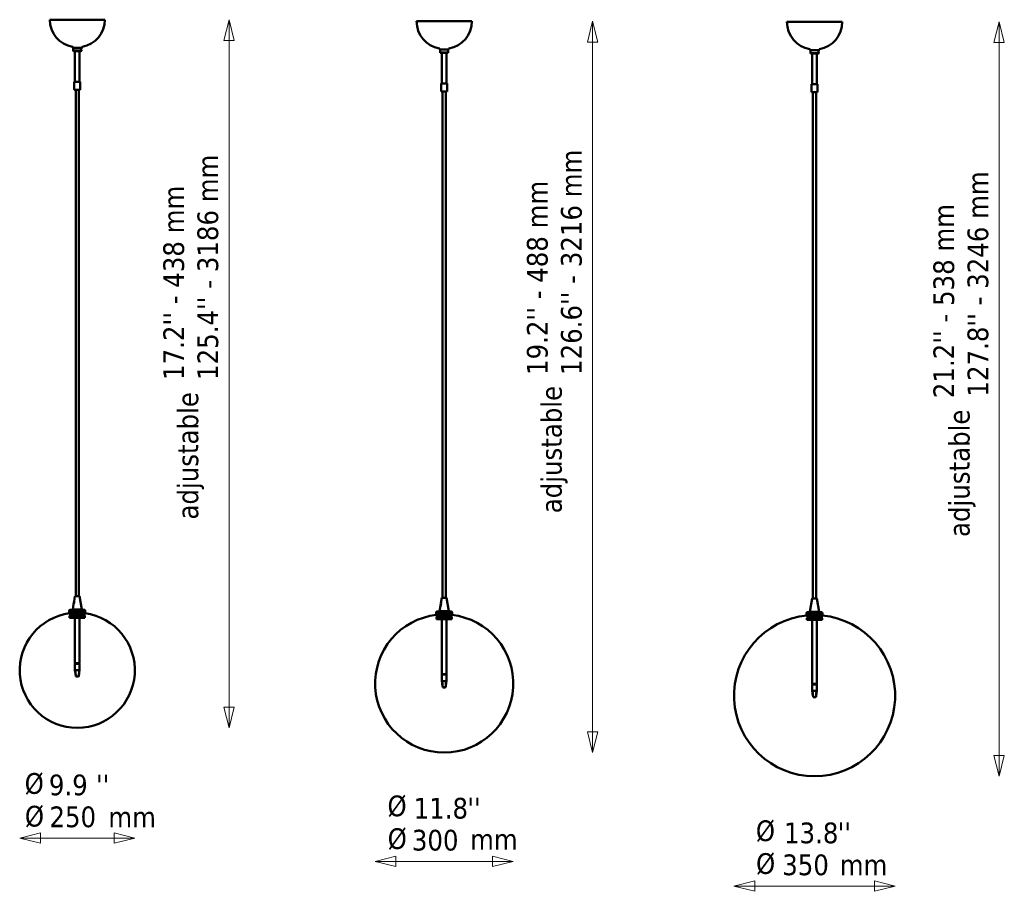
# Model space of a CAD drawing. Header units: millimetres. Extents: x 224 to 4136, y 715 to 2915.
# Tile 2 of 2: x 1996 to 4136, y 715 to 2609. Entities that reach past the tile are written whole.
import ezdxf

# ---------------------------------------------------------------- set-up
doc = ezdxf.new("R2010")
doc.units = ezdxf.units.MM
doc.header["$LTSCALE"] = 15
for name, color, linetype, lineweight in [('Symbol (ISO)', 7, 'Continuous', 25), ('Widoczne (ISO)', 7, 'Continuous', 50), ('Wymiar (ISO)', 7, 'Continuous', 25)]:
    doc.layers.add(name, color=color, linetype=linetype, lineweight=lineweight)
doc.styles.add('Tekst notatki (ISO)', font='tahoma.ttf')

msp = doc.modelspace()

# ---------------------------------------------------------------- linework, layer by layer
at = {"layer": 'Widoczne (ISO)', "linetype": 'Continuous', "lineweight": 50}
for p, q in [((2181.6, 2608.8), (2061.6, 2608.8)), ((2979, 2605.3), (2859, 2605.3)), ((3783.9, 2603.9), (3663.9, 2603.9)), ((2111.6, 2548.3), (2111.6, 2549.2)), ((2131.1, 2547.8), (2112.1, 2547.8)), ((2113.1, 2547.8), (2112.6, 2547.3)), ((2130.6, 2547.3), (2112.6, 2547.3)), ((2112.6, 2547.3), (2112.6, 2540.8)), ((2130.1, 2547.8), (2130.6, 2547.3)), ((2130.6, 2547.3), (2130.6, 2546.2)), ((2131.6, 2548.3), (2131.6, 2549.2)), ((2112.6, 2540.8), (2130.6, 2540.8)), ((2113.1, 2540.3), (2112.6, 2540.8)), ((2130.1, 2540.3), (2113.1, 2540.3)), ((2116.6, 2473.8), (2116.6, 2540.3)), ((2126.6, 2473.8), (2126.6, 2540.3)), ((2130.1, 2540.3), (2130.6, 2540.8)), ((2130.6, 2541.9), (2130.6, 2540.8)), ((2909, 2544.8), (2909, 2545.7)), ((2928.5, 2544.3), (2909.5, 2544.3)), ((2910.5, 2544.3), (2910, 2543.8)), ((2928, 2543.8), (2910, 2543.8)), ((2910, 2543.8), (2910, 2537.3)), ((2910, 2537.3), (2928, 2537.3)), ((2910.5, 2536.8), (2910, 2537.3)), ((2927.5, 2536.8), (2910.5, 2536.8)), ((2914, 2470.3), (2914, 2536.8)), ((2924, 2470.3), (2924, 2536.8)), ((2927.5, 2544.3), (2928, 2543.8)), ((2927.5, 2536.8), (2928, 2537.3)), ((2928, 2543.8), (2928, 2542.7)), ((2928, 2538.4), (2928, 2537.3)), ((2929, 2544.8), (2929, 2545.7)), ((3713.9, 2543.4), (3713.9, 2544.3)), ((3733.4, 2542.9), (3714.4, 2542.9)), ((3715.4, 2542.9), (3714.9, 2542.4)), ((3732.9, 2542.4), (3714.9, 2542.4)), ((3714.9, 2542.4), (3714.9, 2535.9)), ((3714.9, 2535.9), (3732.9, 2535.9)), ((3715.4, 2535.4), (3714.9, 2535.9)), ((3732.4, 2535.4), (3715.4, 2535.4)), ((3718.9, 2468.9), (3718.9, 2535.4)), ((3728.9, 2468.9), (3728.9, 2535.4)), ((3732.4, 2542.9), (3732.9, 2542.4)), ((3732.4, 2535.4), (3732.9, 2535.9)), ((3732.9, 2542.4), (3732.9, 2541.3)), ((3732.9, 2537), (3732.9, 2535.9)), ((3733.9, 2543.4), (3733.9, 2544.3)), ((2128.1, 2473.8), (2115.1, 2473.8)), ((2115.1, 2456.6), (2115.1, 2473.8)), ((2128.1, 2456.6), (2128.1, 2473.8)), ((2925.5, 2470.3), (2912.5, 2470.3)), ((2912.5, 2453.1), (2912.5, 2470.3)), ((2925.5, 2453.1), (2925.5, 2470.3)), ((3730.4, 2468.9), (3717.4, 2468.9)), ((3717.4, 2451.7), (3717.4, 2468.9)), ((3730.4, 2451.7), (3730.4, 2468.9)), ((2115.1, 2456.6), (2128.1, 2456.6)), ((2115.3, 2456.4), (2115.1, 2456.6)), ((2127.9, 2456.4), (2115.3, 2456.4)), ((2118.1, 1356.4), (2118.1, 2456.4)), ((2125.1, 1356.4), (2125.1, 2456.4)), ((2127.9, 2456.4), (2128.1, 2456.6)), ((2912.5, 2453.1), (2925.5, 2453.1)), ((2912.7, 2452.9), (2912.5, 2453.1)), ((2925.3, 2452.9), (2912.7, 2452.9)), ((2915.5, 1352.9), (2915.5, 2452.9)), ((2922.5, 1352.9), (2922.5, 2452.9)), ((2925.3, 2452.9), (2925.5, 2453.1)), ((3717.4, 2451.7), (3730.4, 2451.7)), ((3717.6, 2451.5), (3717.4, 2451.7)), ((3730.2, 2451.5), (3717.6, 2451.5)), ((3720.4, 1351.5), (3720.4, 2451.5)), ((3727.4, 1351.5), (3727.4, 2451.5)), ((3730.2, 2451.5), (3730.4, 2451.7)), ((2116.5, 1356.1), (2114.6, 1344.6)), ((2116.9, 1356.4), (2116.5, 1356.1)), ((2126.6, 1356.1), (2116.5, 1356.1)), ((2116.9, 1356.4), (2126.3, 1356.4)), ((2126.3, 1356.4), (2126.6, 1356.1)), ((2126.6, 1356.1), (2131.5, 1327)), ((2913.9, 1352.6), (2912, 1341)), ((2914.3, 1352.9), (2913.9, 1352.6)), ((2924, 1352.6), (2913.9, 1352.6)), ((2914.3, 1352.9), (2923.7, 1352.9)), ((2923.7, 1352.9), (2924, 1352.6)), ((2924, 1352.6), (2928.9, 1323.5)), ((3718.8, 1351.2), (3714, 1322.1)), ((3719.2, 1351.5), (3718.8, 1351.2)), ((3728.9, 1351.2), (3718.8, 1351.2)), ((3719.2, 1351.5), (3728.6, 1351.5)), ((3728.6, 1351.5), (3728.9, 1351.2)), ((3728.9, 1351.2), (3733.8, 1322.1)), ((2113.6, 1338.8), (2111.7, 1327)), ((2111.7, 1327), (2131.5, 1327)), ((2111.7, 1326.5), (2111.7, 1327)), ((2113.7, 1339.3), (2113.8, 1339.7)), ((2113.7, 1339.2), (2113.8, 1339.1)), ((2114.5, 1344.1), (2114.6, 1344.2)), ((2131.5, 1326.5), (2131.5, 1327)), ((2911.1, 1335.2), (2909.1, 1323.5)), ((2911.1, 1335.8), (2911.2, 1336.2)), ((2911.1, 1335.7), (2911.2, 1335.6)), ((2911.9, 1340.6), (2912.1, 1340.7)), ((2104.1, 1321.4), (2104.1, 1324.4)), ((2139.1, 1321.4), (2104.1, 1321.4)), ((2104.9, 1313.4), (2104.9, 1309.4)), ((2123.2, 1313.4), (2104.9, 1313.4)), ((2123.2, 1309.4), (2104.9, 1309.4)), ((2105.1, 1321.4), (2105.1, 1318.4)), ((2105.1, 1318.4), (2138.1, 1318.4)), ((2105.8, 1316.4), (2123.3, 1316.4)), ((2105.8, 1316.4), (2105.8, 1313.5)), ((2137.1, 1326.4), (2106.1, 1326.4)), ((2108.9, 1317.6), (2108.9, 1318.4)), ((2111.7, 1326.5), (2131.5, 1326.5)), ((2111.8, 1326.4), (2111.7, 1326.5)), ((2114.3, 1318.4), (2114.3, 1316.4)), ((2116.6, 1309.4), (2116.6, 1210.4)), ((2117.3, 1318.4), (2117.3, 1316.4)), ((2123.2, 1309.4), (2123.2, 1313.4)), ((2138.2, 1309.4), (2123.2, 1309.4)), ((2123.3, 1316.4), (2123.3, 1313.5)), ((2132.9, 1316.4), (2123.3, 1316.4)), ((2126.6, 1309.4), (2126.6, 1210.4)), ((2128.1, 1318.4), (2128.1, 1316.4)), ((2130.5, 1318.4), (2130.5, 1316.4)), ((2131.4, 1326.4), (2131.5, 1326.5)), ((2132.9, 1314.7), (2133.5, 1314.7)), ((2133.5, 1318.4), (2133.5, 1316.4)), ((2137.3, 1316.4), (2133.5, 1316.4)), ((2134.2, 1317.6), (2134.2, 1318.4)), ((2137.3, 1316.4), (2137.3, 1313.6)), ((2138.1, 1321.4), (2138.1, 1318.4)), ((2138.2, 1313.4), (2138.2, 1309.4)), ((2139.1, 1321.4), (2139.1, 1324.4)), ((2901.5, 1317.9), (2901.5, 1320.9)), ((2936.5, 1317.9), (2901.5, 1317.9)), ((2902.3, 1309.9), (2902.3, 1305.9)), ((2920.6, 1309.9), (2902.3, 1309.9)), ((2920.6, 1305.9), (2902.3, 1305.9)), ((2902.5, 1317.9), (2902.5, 1314.9)), ((2902.5, 1314.9), (2935.5, 1314.9)), ((2903.2, 1312.9), (2920.6, 1312.9)), ((2903.2, 1312.9), (2903.2, 1310)), ((2934.5, 1322.9), (2903.5, 1322.9)), ((2906.4, 1314.9), (2906.4, 1314.1)), ((2909.1, 1323.5), (2928.9, 1323.5)), ((2909.1, 1323), (2909.1, 1323.5)), ((2909.1, 1323), (2928.9, 1323)), ((2909.2, 1322.9), (2909.1, 1323)), ((2911.7, 1314.9), (2911.7, 1312.9)), ((2914, 1305.9), (2914, 1186.9)), ((2914.7, 1314.9), (2914.7, 1312.9)), ((2920.6, 1312.9), (2920.6, 1310)), ((2930.4, 1312.9), (2920.6, 1312.9)), ((2920.6, 1305.9), (2920.6, 1309.9)), ((2935.7, 1305.9), (2920.6, 1305.9)), ((2924, 1305.9), (2924, 1186.9)), ((2925.5, 1314.9), (2925.5, 1312.9)), ((2928, 1314.9), (2928, 1312.9)), ((2928.8, 1322.9), (2928.9, 1323)), ((2928.9, 1323), (2928.9, 1323.5)), ((2930.4, 1311.2), (2930.9, 1311.2)), ((2934.8, 1312.9), (2930.9, 1312.9)), ((2931, 1314.9), (2931, 1312.9)), ((2931.6, 1314.9), (2931.6, 1314.1)), ((2934.8, 1312.9), (2934.8, 1310)), ((2935.5, 1317.9), (2935.5, 1314.9)), ((2935.7, 1309.9), (2935.7, 1305.9)), ((2936.5, 1317.9), (2936.5, 1320.9)), ((3706.4, 1316.5), (3706.4, 1319.5)), ((3741.4, 1316.5), (3706.4, 1316.5)), ((3707.4, 1316.5), (3707.4, 1313.5)), ((3707.4, 1313.5), (3740.4, 1313.5)), ((3707.4, 1308.5), (3707.4, 1304.5)), ((3726.1, 1308.5), (3707.4, 1308.5)), ((3708.3, 1311.5), (3726.1, 1311.5)), ((3708.3, 1311.5), (3708.3, 1308.6)), ((3739.4, 1321.5), (3708.4, 1321.5)), ((3711.4, 1313.5), (3711.4, 1312.7)), ((3714, 1322.1), (3733.8, 1322.1)), ((3714, 1321.6), (3714, 1322.1)), ((3714, 1321.6), (3733.8, 1321.6)), ((3714.1, 1321.5), (3714, 1321.6)), ((3716.8, 1313.5), (3716.8, 1311.5)), ((3719.8, 1313.5), (3719.8, 1311.5)), ((3726.1, 1311.5), (3726.1, 1308.6)), ((3735.3, 1311.5), (3726.1, 1311.5)), ((3726.1, 1304.5), (3726.1, 1308.5)), ((3730.4, 1313.5), (3730.4, 1311.5)), ((3732.9, 1313.5), (3732.9, 1311.5)), ((3733.7, 1321.5), (3733.8, 1321.6)), ((3733.8, 1321.6), (3733.8, 1322.1)), ((3735.3, 1309.8), (3735.9, 1309.8)), ((3735.9, 1313.5), (3735.9, 1311.5)), ((3739.5, 1311.5), (3735.9, 1311.5)), ((3736.4, 1313.5), (3736.4, 1312.7)), ((3739.5, 1311.5), (3739.5, 1308.6)), ((3740.4, 1316.5), (3740.4, 1313.5)), ((3740.4, 1308.5), (3740.4, 1304.5)), ((3741.4, 1316.5), (3741.4, 1319.5)), ((3726.1, 1304.5), (3707.4, 1304.5)), ((3718.9, 1304.5), (3718.9, 1165.5)), ((3740.4, 1304.5), (3726.1, 1304.5)), ((3728.9, 1304.5), (3728.9, 1165.5)), ((2116.6, 1210.4), (2126.6, 1210.4)), ((2126.6, 1209.4), (2116.6, 1209.4)), ((2116.6, 1209.4), (2116.6, 1195.4)), ((2117.3, 1209.4), (2117.3, 1210.4)), ((2117.9, 1210.4), (2117.9, 1209.4)), ((2120.1, 1209.4), (2120.1, 1210.4)), ((2123.7, 1210.4), (2123.7, 1209.4)), ((2125.6, 1209.4), (2125.6, 1210.4)), ((2125.8, 1209.4), (2125.8, 1210.4)), ((2126.6, 1209.4), (2126.6, 1195.4)), ((2116.6, 1195.4), (2117, 1195.4)), ((2118.6, 1181.4), (2117, 1195.4)), ((2117, 1195.4), (2126.2, 1195.4)), ((2118.5, 1181.4), (2118.5, 1181.8)), ((2118.6, 1181.4), (2118.5, 1181.4)), ((2119.7, 1181.4), (2118.6, 1181.4)), ((2123.5, 1181.4), (2119.7, 1181.4)), ((2124.6, 1181.4), (2123.5, 1181.4)), ((2124.6, 1181.4), (2126.2, 1195.4)), ((2126.2, 1195.4), (2126.6, 1195.4)), ((2914, 1186.9), (2924, 1186.9)), ((2924, 1185.9), (2914, 1185.9)), ((2914, 1185.9), (2914, 1171.9)), ((2914.7, 1185.9), (2914.7, 1186.9)), ((2915.4, 1186.9), (2915.4, 1185.9)), ((2917.6, 1185.9), (2917.6, 1186.9)), ((2921.2, 1186.9), (2921.2, 1185.9)), ((2923, 1185.9), (2923, 1186.9)), ((2923.2, 1185.9), (2923.2, 1186.9)), ((2924, 1185.9), (2924, 1171.9)), ((2914, 1171.9), (2914.5, 1171.9)), ((2916, 1157.9), (2914.5, 1171.9)), ((2914.5, 1171.9), (2923.6, 1171.9)), ((2916, 1157.9), (2915.9, 1158.3)), ((2917.1, 1157.9), (2916, 1157.9)), ((2916, 1157.9), (2916, 1157.9)), ((2920.9, 1157.9), (2917.1, 1157.9)), ((2922, 1157.9), (2920.9, 1157.9)), ((2922, 1157.9), (2923.6, 1171.9)), ((2923.6, 1171.9), (2924, 1171.9)), ((3718.9, 1165.5), (3728.9, 1165.5)), ((3728.9, 1164.5), (3718.9, 1164.5)), ((3718.9, 1164.5), (3718.9, 1150.5)), ((3719.6, 1164.5), (3719.6, 1165.5)), ((3720.2, 1165.5), (3720.2, 1164.5)), ((3722.5, 1164.5), (3722.5, 1165.5)), ((3726.1, 1165.5), (3726.1, 1164.5)), ((3727.9, 1164.5), (3727.9, 1165.5)), ((3728.1, 1164.5), (3728.1, 1165.5)), ((3728.9, 1164.5), (3728.9, 1150.5)), ((3718.9, 1150.5), (3719.4, 1150.5)), ((3720.9, 1136.5), (3719.4, 1150.5)), ((3719.4, 1150.5), (3728.5, 1150.5)), ((3720.9, 1136.5), (3720.8, 1136.9)), ((3722, 1136.5), (3720.9, 1136.5)), ((3720.9, 1136.5), (3720.9, 1136.5)), ((3725.8, 1136.5), (3722, 1136.5)), ((3726.9, 1136.5), (3725.8, 1136.5)), ((3726.9, 1136.5), (3728.5, 1150.5)), ((3728.5, 1150.5), (3728.9, 1150.5)), ((2121.4, 1070.1), (2121.7, 1070.1)), ((2121.4, 1070.1), (2121.7, 1070.1)), ((2918.9, 1016.4), (2919.1, 1016.4)), ((2918.9, 1016.4), (2919.1, 1016.4)), ((3723.8, 965), (3724, 965)), ((3723.8, 965), (3724, 965))]:
    msp.add_line(p, q, dxfattribs=at)
for centre, radius, start, end in [((2121.6, 2608.8), 60, 180, 260.0055), ((2121.6, 2608.8), 60, 279.9945, 0), ((2919, 2605.3), 60, 180, 260.0055), ((2919, 2605.3), 60, 279.9945, 0), ((3723.9, 2603.9), 60, 180, 260.0055), ((3723.9, 2603.9), 60, 279.9945, 0), ((2111.1, 2549.2), 0.5, 0, 80.0055), ((2112.1, 2548.3), 0.5, 180, 270), ((2131.1, 2548.3), 0.5, 270, 0), ((2132.1, 2549.2), 0.5, 99.9945, 180), ((2908.5, 2545.7), 0.5, 0, 80.0055), ((2909.5, 2544.8), 0.5, 180, 270), ((2928.5, 2544.8), 0.5, 270, 0), ((2929.5, 2545.7), 0.5, 99.9945, 180), ((3713.4, 2544.3), 0.5, 0, 80.0055), ((3714.4, 2543.4), 0.5, 180, 270), ((3733.4, 2543.4), 0.5, 270, 0), ((3734.4, 2544.3), 0.5, 99.9945, 180), ((2121.4, 1195.1), 125, 97.534, 270), ((2106.1, 1324.4), 2, 90, 180), ((2108.7, 1317.6), 0.2, 275.9168, 0), ((2121.7, 1195.1), 125, 270, 82.466), ((2123.2, 1189.4), 125, 84.7023, 84.9779), ((2134.4, 1317.6), 0.2, 180, 264.0832), ((2137.1, 1324.4), 2, 0, 90), ((2918.9, 1166.4), 150, 96.2728, 270), ((2903.5, 1320.9), 2, 90, 180), ((2906.2, 1314.1), 0.2, 274.916, 0), ((2919.1, 1166.4), 150, 270, 83.7272), ((2931.8, 1314.1), 0.2, 180, 265.084), ((2919.2, 1160.9), 150, 85.0169, 85.2475), ((2934.5, 1320.9), 2, 0, 90), ((3723.8, 1140), 175, 95.3738, 270), ((3708.4, 1319.5), 2, 90, 180), ((3711.2, 1312.7), 0.2, 274.1683, 0), ((3724, 1140), 175, 270, 84.6262), ((3722.7, 1134.5), 175, 85.355, 85.5483), ((3736.6, 1312.7), 0.2, 180, 265.8317), ((3739.4, 1319.5), 2, 0, 90), ((2121.4, 1195.1), 125, 270, 270.0508), ((2121.7, 1195.1), 125, 269.9492, 270), ((2918.9, 1166.4), 150, 270, 270.0423), ((2919.1, 1166.4), 150, 269.9577, 270), ((3723.8, 1140), 175, 270, 270.0363), ((3724, 1140), 175, 269.9637, 270)]:
    msp.add_arc(centre, radius, start, end, dxfattribs=at)
for centre, major_axis, start_param, end_param in [((2114.1, 1341.7), (0.41, 2.47), 0.035406, 2.499574), ((2114.1, 1341.7), (-0.41, -2.47), 6.043883, 6.247779), ((2114.6, 1341.6), (0.49, 2.96), 1.097557, 1.994178), ((2911.5, 1338.1), (-0.41, -2.47), 6.020283, 6.247779), ((2911.5, 1338.1), (0.41, 2.47), 0.035406, 2.475975), ((2912, 1338.1), (0.49, 2.96), 1.097557, 1.994178)]:
    msp.add_ellipse(centre, major_axis=major_axis, ratio=0.035377, start_param=start_param, end_param=end_param, dxfattribs=at)
for points, knots in [([(2130.6, 2546.2), (2130.6, 2546.2), (2130.6, 2546.2), (2130.5, 2546), (2130.5, 2545.8), (2130.4, 2545.4), (2130.4, 2545.1), (2130.3, 2544.7), (2130.3, 2544.4), (2130.3, 2544), (2130.3, 2543.8), (2130.3, 2543.5), (2130.3, 2543.3), (2130.4, 2542.9), (2130.4, 2542.7), (2130.5, 2542.4), (2130.5, 2542.3), (2130.5, 2542.1), (2130.5, 2542), (2130.6, 2541.9), (2130.6, 2541.9), (2130.6, 2541.9)], [-1.2240943, -1.2240943, -1.2240943, -1.2240943, -1.1811651, -1.1811651, -1.1016871, -1.1016871, -1.0404813, -1.0404813, -0.988998, -0.988998, -0.9478432, -0.9478432, -0.9066884, -0.9066884, -0.8568638, -0.8568638, -0.8145096, -0.8145096, -0.7535851, -0.7535851, -0.7344566, -0.7344566, -0.7344566, -0.7344566]), ([(2928, 2542.7), (2928, 2542.7), (2928, 2542.6), (2928, 2542.5), (2927.9, 2542.3), (2927.8, 2541.9), (2927.8, 2541.6), (2927.8, 2541.1), (2927.7, 2540.9), (2927.7, 2540.5), (2927.7, 2540.3), (2927.8, 2539.9), (2927.8, 2539.7), (2927.8, 2539.4), (2927.8, 2539.2), (2927.9, 2538.9), (2927.9, 2538.8), (2928, 2538.6), (2928, 2538.5), (2928, 2538.4), (2928, 2538.4), (2928, 2538.4)], [-1.2240943, -1.2240943, -1.2240943, -1.2240943, -1.1811651, -1.1811651, -1.1016871, -1.1016871, -1.0404813, -1.0404813, -0.988998, -0.988998, -0.9478432, -0.9478432, -0.9066884, -0.9066884, -0.8568638, -0.8568638, -0.8145096, -0.8145096, -0.7535851, -0.7535851, -0.7344566, -0.7344566, -0.7344566, -0.7344566]), ([(3732.9, 2541.3), (3732.9, 2541.3), (3732.9, 2541.3), (3732.8, 2541.1), (3732.8, 2540.9), (3732.7, 2540.5), (3732.7, 2540.2), (3732.7, 2539.8), (3732.6, 2539.5), (3732.6, 2539.1), (3732.6, 2538.9), (3732.7, 2538.6), (3732.7, 2538.4), (3732.7, 2538), (3732.7, 2537.8), (3732.8, 2537.5), (3732.8, 2537.4), (3732.9, 2537.2), (3732.9, 2537.1), (3732.9, 2537), (3732.9, 2537), (3732.9, 2537)], [-1.2240943, -1.2240943, -1.2240943, -1.2240943, -1.1811651, -1.1811651, -1.1016871, -1.1016871, -1.0404813, -1.0404813, -0.988998, -0.988998, -0.9478432, -0.9478432, -0.9066884, -0.9066884, -0.8568638, -0.8568638, -0.8145096, -0.8145096, -0.7535851, -0.7535851, -0.7344566, -0.7344566, -0.7344566, -0.7344566]), ([(2113.6, 1338.8), (2113.6, 1338.8), (2113.6, 1338.8), (2113.7, 1338.9), (2113.8, 1339.1), (2113.9, 1339.5), (2114.1, 1339.8), (2114.2, 1340.2), (2114.2, 1340.2), (2114.2, 1340.2)], [-1.8570568, -1.8570568, -1.8570568, -1.8570568, -1.8174362, -1.8174362, -1.7291563, -1.7291563, -1.6302741, -1.6302741, -1.6226367, -1.6226367, -1.6226367, -1.6226367]), ([(2114.7, 1343.1), (2114.7, 1343.2), (2114.7, 1343.3), (2114.7, 1343.6), (2114.7, 1343.8), (2114.6, 1344.2), (2114.6, 1344.4), (2114.6, 1344.5), (2114.6, 1344.6), (2114.6, 1344.6)], [-1.3768933, -1.3768933, -1.3768933, -1.3768933, -1.3483265, -1.3483265, -1.2816566, -1.2816566, -1.1890401, -1.1890401, -1.1541563, -1.1541563, -1.1541563, -1.1541563]), ([(2911.1, 1335.2), (2911.1, 1335.3), (2911.1, 1335.3), (2911.1, 1335.4), (2911.2, 1335.6), (2911.4, 1336), (2911.5, 1336.3), (2911.6, 1336.6), (2911.6, 1336.7), (2911.7, 1336.7)], [-1.8570568, -1.8570568, -1.8570568, -1.8570568, -1.8174362, -1.8174362, -1.7291563, -1.7291563, -1.6302741, -1.6302741, -1.6226367, -1.6226367, -1.6226367, -1.6226367]), ([(2912.1, 1339.6), (2912.1, 1339.7), (2912.1, 1339.8), (2912.1, 1340.1), (2912.1, 1340.3), (2912.1, 1340.7), (2912, 1340.9), (2912, 1341), (2912, 1341), (2912, 1341)], [-1.3768933, -1.3768933, -1.3768933, -1.3768933, -1.3483265, -1.3483265, -1.2816566, -1.2816566, -1.1890401, -1.1890401, -1.1541563, -1.1541563, -1.1541563, -1.1541563]), ([(2123.2, 1313.4), (2125.8, 1313.9), (2128.3, 1314.1), (2133.2, 1314.1), (2135.7, 1313.9), (2138.2, 1313.4)], [35.882115, 35.882115, 35.882115, 35.882115, 37.196513, 37.196513, 38.510912, 38.510912, 38.510912, 38.510912]), ([(2133.5, 1314), (2133.5, 1314), (2133.4, 1314), (2133.3, 1314), (2133.2, 1314), (2133, 1314), (2133, 1314), (2132.9, 1314)], [-0.9203462, -0.9203462, -0.9203462, -0.9203462, -0.8882461, -0.8882461, -0.8339399, -0.8339399, -0.8136308, -0.8136308, -0.8136308, -0.8136308]), ([(2920.6, 1309.9), (2923.1, 1310.3), (2925.7, 1310.5), (2930.6, 1310.5), (2933.1, 1310.3), (2935.7, 1309.9)], [43.032677, 43.032677, 43.032677, 43.032677, 44.352616, 44.352616, 45.672555, 45.672555, 45.672555, 45.672555]), ([(2930.9, 1310.4), (2930.9, 1310.4), (2930.9, 1310.4), (2930.8, 1310.4), (2930.8, 1310.4), (2930.6, 1310.4), (2930.5, 1310.5), (2930.4, 1310.5)], [-0.9201547, -0.9201547, -0.9201547, -0.9201547, -0.9045974, -0.9045974, -0.8616237, -0.8616237, -0.8135134, -0.8135134, -0.8135134, -0.8135134]), ([(3726.1, 1308.5), (3728.5, 1308.9), (3730.9, 1309.1), (3735.6, 1309.1), (3738, 1308.9), (3740.4, 1308.5)], [50.179844, 50.179844, 50.179844, 50.179844, 51.504323, 51.504323, 52.828802, 52.828802, 52.828802, 52.828802]), ([(3735.9, 1309), (3735.9, 1309), (3735.9, 1309), (3735.8, 1309), (3735.7, 1309), (3735.6, 1309), (3735.4, 1309), (3735.3, 1309)], [-0.4474631, -0.4474631, -0.4474631, -0.4474631, -0.446914, -0.446914, -0.3912211, -0.3912211, -0.3407567, -0.3407567, -0.3407567, -0.3407567]), ([(2118.5, 1181.8), (2118.5, 1181.9), (2118.5, 1182), (2118.5, 1182.1), (2118.4, 1182.2), (2118.4, 1182.3), (2118.4, 1182.4), (2118.4, 1182.7), (2118.3, 1182.9), (2118.3, 1183.6), (2118.2, 1184), (2117.9, 1185.9), (2117.7, 1187.3), (2117.2, 1191), (2116.9, 1193.2), (2116.6, 1195.4)], [0, 0, 0, 0, 0.029612, 0.029612, 0.054801, 0.054801, 0.085421, 0.085421, 0.141771, 0.141771, 0.284744, 0.284744, 0.713236, 0.713236, 1.386145, 1.386145, 1.386145, 1.386145]), ([(2126.6, 1195.4), (2126.2, 1193.1), (2125.9, 1190.9), (2125.4, 1187.5), (2125.3, 1186.4), (2125, 1184.7), (2124.9, 1184.1), (2124.8, 1183.2), (2124.8, 1183), (2124.7, 1182.5), (2124.7, 1182.4), (2124.7, 1182.2), (2124.7, 1182.1), (2124.6, 1182), (2124.6, 1181.9), (2124.6, 1181.8)], [0, 0, 0, 0, 0.685091, 0.685091, 1.027777, 1.027777, 1.199573, 1.199573, 1.286681, 1.286681, 1.332556, 1.332556, 1.358021, 1.358021, 1.386116, 1.386116, 1.386116, 1.386116]), ([(2915.9, 1158.3), (2915.9, 1158.4), (2915.9, 1158.4), (2915.9, 1158.6), (2915.9, 1158.7), (2915.9, 1158.8), (2915.8, 1158.9), (2915.8, 1159.2), (2915.8, 1159.4), (2915.7, 1160), (2915.6, 1160.5), (2915.4, 1162.4), (2915.1, 1163.8), (2914.6, 1167.4), (2914.3, 1169.7), (2914, 1171.9)], [0, 0, 0, 0, 0.029612, 0.029612, 0.054801, 0.054801, 0.085421, 0.085421, 0.141771, 0.141771, 0.284744, 0.284744, 0.713236, 0.713236, 1.386145, 1.386145, 1.386145, 1.386145]), ([(2924, 1171.9), (2923.7, 1169.6), (2923.3, 1167.4), (2922.9, 1164), (2922.7, 1162.8), (2922.5, 1161.1), (2922.4, 1160.6), (2922.3, 1159.7), (2922.2, 1159.4), (2922.2, 1159), (2922.1, 1158.9), (2922.1, 1158.6), (2922.1, 1158.6), (2922.1, 1158.4), (2922.1, 1158.4), (2922.1, 1158.3)], [0, 0, 0, 0, 0.685091, 0.685091, 1.027777, 1.027777, 1.199573, 1.199573, 1.286681, 1.286681, 1.332556, 1.332556, 1.358021, 1.358021, 1.386116, 1.386116, 1.386116, 1.386116]), ([(3720.8, 1136.9), (3720.8, 1137), (3720.8, 1137.1), (3720.8, 1137.2), (3720.8, 1137.3), (3720.8, 1137.4), (3720.7, 1137.5), (3720.7, 1137.8), (3720.7, 1138), (3720.6, 1138.7), (3720.5, 1139.1), (3720.2, 1141), (3720, 1142.4), (3719.5, 1146.1), (3719.2, 1148.3), (3718.9, 1150.5)], [0, 0, 0, 0, 0.029612, 0.029612, 0.054801, 0.054801, 0.085421, 0.085421, 0.141771, 0.141771, 0.284744, 0.284744, 0.713236, 0.713236, 1.386145, 1.386145, 1.386145, 1.386145]), ([(3728.9, 1150.5), (3728.6, 1148.2), (3728.2, 1146), (3727.8, 1142.6), (3727.6, 1141.5), (3727.4, 1139.8), (3727.3, 1139.2), (3727.2, 1138.3), (3727.1, 1138.1), (3727.1, 1137.6), (3727, 1137.5), (3727, 1137.3), (3727, 1137.2), (3727, 1137.1), (3727, 1137), (3727, 1136.9)], [0, 0, 0, 0, 0.685091, 0.685091, 1.027777, 1.027777, 1.199573, 1.199573, 1.286681, 1.286681, 1.332556, 1.332556, 1.358021, 1.358021, 1.386116, 1.386116, 1.386116, 1.386116])]:
    msp.add_open_spline(points, degree=3, knots=knots, dxfattribs=at)
for points, weights in [([(2113.7, 1339.7), (2113.8, 1339.6), (2113.9, 1339.4)], [1, 1.00211645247, 1.00215062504]), ([(2113.8, 1339.1), (2113.7, 1339.2), (2113.7, 1339.3)], [1.00162410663, 1.0010863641, 1]), ([(2911.2, 1335.6), (2911.2, 1335.7), (2911.1, 1335.8)], [1.0016693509, 1.00113309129, 1]), ([(2911.2, 1336.2), (2911.3, 1336.1), (2911.4, 1336)], [1, 1.00219745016, 1.00215019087])]:
    msp.add_rational_spline(points, weights, degree=2, dxfattribs=at)
for points in [[(2105.8, 1313.6), (2105.5, 1313.5), (2105.2, 1313.5), (2104.9, 1313.4)], [(2903.2, 1310), (2902.9, 1310), (2902.6, 1309.9), (2902.3, 1309.9)], [(3708.3, 1308.6), (3708, 1308.6), (3707.7, 1308.6), (3707.4, 1308.5)]]:
    msp.add_open_spline(points, degree=3, dxfattribs=at)
at = {"layer": 'Wymiar (ISO)', "lineweight": 18}
for p, q in [((2451.4, 2608.8), (2440.2, 2563.8)), ((2451.4, 2563.8), (2451.4, 2608.8)), ((2462.7, 2563.8), (2451.4, 2608.8)), ((3241.5, 2605.3), (3230.3, 2560.3)), ((3241.5, 2560.3), (3241.5, 2605.3)), ((3252.8, 2560.3), (3241.5, 2605.3)), ((4125.1, 2603.9), (4113.8, 2558.9)), ((4125.1, 2558.9), (4125.1, 2603.9)), ((4136.3, 2558.9), (4125.1, 2603.9)), ((2440.2, 2563.8), (2462.7, 2563.8)), ((2451.4, 1115.1), (2451.4, 2563.8)), ((3230.3, 2560.3), (3252.8, 2560.3)), ((3241.5, 1061.4), (3241.5, 2560.3)), ((4113.8, 2558.9), (4136.3, 2558.9)), ((4125.1, 1010), (4125.1, 2558.9)), ((2440.2, 1115.1), (2451.4, 1070.1)), ((2462.7, 1115.1), (2440.2, 1115.1)), ((2451.4, 1115.1), (2451.4, 1070.1)), ((2451.4, 1070.1), (2462.7, 1115.1)), ((3230.3, 1061.4), (3241.5, 1016.4)), ((3252.8, 1061.4), (3230.3, 1061.4)), ((3241.5, 1061.4), (3241.5, 1016.4)), ((3241.5, 1016.4), (3252.8, 1061.4)), ((4113.8, 1010), (4125.1, 965)), ((4136.3, 1010), (4113.8, 1010)), ((4125.1, 1010), (4125.1, 965)), ((4125.1, 965), (4136.3, 1010)), ((2041.4, 841.7), (1996.4, 830.5)), ((2041.4, 819.2), (2041.4, 841.7)), ((2246.7, 830.5), (2201.7, 841.7)), ((2201.7, 841.7), (2201.7, 819.2)), ((2041.4, 830.5), (1996.4, 830.5)), ((1996.4, 830.5), (2041.4, 819.2)), ((2041.4, 830.5), (2201.7, 830.5)), ((2201.7, 830.5), (2246.7, 830.5)), ((2201.7, 819.2), (2246.7, 830.5)), ((2813.9, 791), (2768.9, 779.8)), ((2813.9, 779.8), (2768.9, 779.8)), ((2768.9, 779.8), (2813.9, 768.5)), ((2813.9, 768.5), (2813.9, 791)), ((2813.9, 779.8), (3024.1, 779.8)), ((3069.1, 779.8), (3024.1, 791)), ((3024.1, 791), (3024.1, 768.5)), ((3024.1, 779.8), (3069.1, 779.8)), ((3024.1, 768.5), (3069.1, 779.8)), ((3593.8, 737.4), (3548.8, 726.2)), ((3593.8, 714.9), (3593.8, 737.4)), ((3899, 726.2), (3854, 737.4)), ((3854, 737.4), (3854, 714.9)), ((3593.8, 726.2), (3548.8, 726.2)), ((3548.8, 726.2), (3593.8, 714.9)), ((3593.8, 726.2), (3854, 726.2)), ((3854, 726.2), (3899, 726.2)), ((3854, 714.9), (3899, 726.2))]:
    msp.add_line(p, q, dxfattribs=at)
at = {"layer": 'Wymiar (ISO)', "lineweight": 18, "flags": 128}
for points in [[(2462.7, 2563.8), (2451.4, 2608.8), (2440.2, 2563.8), (2462.7, 2563.8)], [(3252.8, 2560.3), (3241.5, 2605.3), (3230.3, 2560.3), (3252.8, 2560.3)], [(4136.3, 2558.9), (4125.1, 2603.9), (4113.8, 2558.9), (4136.3, 2558.9)], [(2440.2, 1115.1), (2451.4, 1070.1), (2462.7, 1115.1), (2440.2, 1115.1)], [(3230.3, 1061.4), (3241.5, 1016.4), (3252.8, 1061.4), (3230.3, 1061.4)], [(4113.8, 1010), (4125.1, 965), (4136.3, 1010), (4113.8, 1010)], [(2041.4, 841.7), (1996.4, 830.5), (2041.4, 819.2), (2041.4, 841.7)], [(2201.7, 819.2), (2246.7, 830.5), (2201.7, 841.7), (2201.7, 819.2)], [(2813.9, 791), (2768.9, 779.8), (2813.9, 768.5), (2813.9, 791)], [(3024.1, 768.5), (3069.1, 779.8), (3024.1, 791), (3024.1, 768.5)], [(3593.8, 737.4), (3548.8, 726.2), (3593.8, 714.9), (3593.8, 737.4)], [(3854, 714.9), (3899, 726.2), (3854, 737.4), (3854, 714.9)]]:
    msp.add_lwpolyline(points, dxfattribs=at)
at = {"layer": 'Wymiar (ISO)'}
for points in [[(2462.7, 2563.8), (2451.4, 2608.8), (2440.2, 2563.8), (2462.7, 2563.8)], [(3252.8, 2560.3), (3241.5, 2605.3), (3230.3, 2560.3), (3252.8, 2560.3)], [(4136.3, 2558.9), (4125.1, 2603.9), (4113.8, 2558.9), (4136.3, 2558.9)], [(2440.2, 1115.1), (2451.4, 1070.1), (2462.7, 1115.1), (2440.2, 1115.1)], [(3230.3, 1061.4), (3241.5, 1016.4), (3252.8, 1061.4), (3230.3, 1061.4)], [(4113.8, 1010), (4125.1, 965), (4136.3, 1010), (4113.8, 1010)], [(2041.4, 841.7), (1996.4, 830.5), (2041.4, 819.2), (2041.4, 841.7)], [(2201.7, 819.2), (2246.7, 830.5), (2201.7, 841.7), (2201.7, 819.2)], [(2813.9, 791), (2768.9, 779.8), (2813.9, 768.5), (2813.9, 791)], [(3024.1, 768.5), (3069.1, 779.8), (3024.1, 791), (3024.1, 768.5)], [(3593.8, 737.4), (3548.8, 726.2), (3593.8, 714.9), (3593.8, 737.4)], [(3854, 714.9), (3899, 726.2), (3854, 737.4), (3854, 714.9)]]:
    msp.add_solid(points, dxfattribs=at)

# ---------------------------------------------------------------- texts
at = {"layer": 'Symbol (ISO)', "char_height": 45, "width": 280.357, "attachment_point": 1, "rotation": 90, "style": 'Tekst notatki (ISO)'}
for insert in [(2339.4, 1522.8), (3129.5, 1536.4), (4015.9, 1484.9)]:
    msp.add_mtext('\\fTahoma|b0|i0;adjustable', dxfattribs=dict(at, insert=insert))
at = {"layer": 'Symbol (ISO)', "char_height": 45, "attachment_point": 1, "style": 'Tekst notatki (ISO)'}
for insert in [(2007.2, 971.8), (2795.7, 923.1), (2007.7, 900.7), (3596.3, 869), (2796.1, 851.9), (3596.7, 797.8)]:
    msp.add_mtext('\\fTahoma|b0|i0;Ø', dxfattribs=dict(at, insert=insert))
at = {"layer": 'Symbol (ISO)', "char_height": 45, "width": 103.93, "attachment_point": 1, "style": 'Tekst notatki (ISO)'}
for insert in [(2189.1, 898.6), (2975.3, 850.3), (3778.7, 794.7)]:
    msp.add_mtext('\\fTahoma|b0|i0;mm', dxfattribs=dict(at, insert=insert))
at = {"layer": 'Wymiar (ISO)', "char_height": 45, "attachment_point": 7, "rotation": 90, "style": 'Tekst notatki (ISO)'}
for s, insert in [("125.4'' - 3186 mm", (2428.6, 1826.1)), ("126.6'' - 3216 mm", (3218.7, 1836.9)), ("127.8'' - 3246 mm", (4102.2, 1790)), ("17.2'' - 438 mm", (2354.5, 1826.1)), ("19.2'' - 488 mm", (3144.7, 1836.9)), ("21.2'' - 538 mm", (4028.1, 1786.5))]:
    msp.add_mtext(s, dxfattribs=dict(at, insert=insert))
at = {"layer": 'Wymiar (ISO)', "char_height": 45, "attachment_point": 7, "style": 'Tekst notatki (ISO)'}
for s, insert in [("''", (2162.3, 923.6)), ('9.9', (2059.9, 922.7)), ('11.8', (2852.6, 872.1)), ("''", (2969.1, 873.1)), ('250', (2061.1, 853.4)), ('13.8', (3657.5, 818.5)), ("''", (3774, 819.5)), ('300', (2848.8, 802.7)), ('350', (3653.7, 749.1))]:
    msp.add_mtext(s, dxfattribs=dict(at, insert=insert))

doc.saveas('drawing.dxf')
